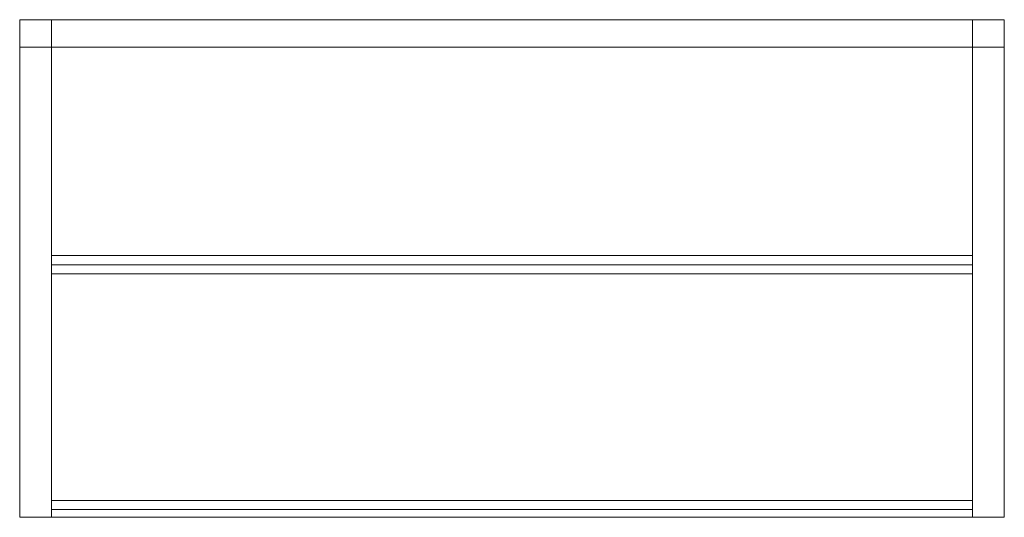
# Model space of a CAD drawing. Header units: millimetres. Extents: x -201 to 201, y 0 to 203.
import ezdxf

# ---------------------------------------------------------------- set-up
doc = ezdxf.new("R2010")
doc.units = ezdxf.units.MM

# ---------------------------------------------------------------- blocks, each defined once
blk = doc.blocks.new('RSen_56_ME_FB_SOg - tempo wall-mounted - SH_jaga - standard-285886-front')
at = {"lineweight": 18}
for p, q in [((-201, 192.03), (-201, 203.2)), ((-188, 203.2), (-201, 203.2)), ((-188, 192.03), (-188, 203.2)), ((-188, 203.2), (188, 203.2)), ((-188, 203.2), (-188, 192.03)), ((188, 203.2), (188, 192.03)), ((188, 192.03), (188, 203.2)), ((201, 203.2), (188, 203.2)), ((201, 203.2), (201, 192.03)), ((-201, 0), (-201, 192.03)), ((-201, 192.03), (-188, 192.03)), ((-188, 106.89), (-188, 192.03)), ((188, 192.03), (-188, 192.03)), ((-188, 192.03), (-188, 106.89)), ((188, 192.03), (188, 106.89)), ((188, 106.89), (188, 192.03)), ((188, 192.03), (201, 192.03)), ((201, 192.03), (201, 0)), ((-188, 106.89), (188, 106.89)), ((-188, 106.89), (-188, 99.43)), ((188, 99.43), (188, 106.89)), ((188, 103.16), (-188, 103.16)), ((-188, 6.89), (-188, 99.43)), ((188, 99.43), (-188, 99.43)), ((-188, 99.43), (-188, 6.89)), ((188, 99.43), (188, 6.89)), ((188, 6.89), (188, 99.43)), ((-188, 6.89), (188, 6.89)), ((-188, 6.89), (-188, 0)), ((188, 0), (188, 6.89)), ((188, 3.16), (-188, 3.16)), ((-201, 0), (-188, 0)), ((188, 0), (-188, 0)), ((188, 0), (201, 0))]:
    blk.add_line(p, q, dxfattribs=at)

msp = doc.modelspace()

# ---------------------------------------------------------------- block references
at = {"lineweight": 18}
msp.add_blockref('RSen_56_ME_FB_SOg - tempo wall-mounted - SH_jaga - standard-285886-front', (0, 0), dxfattribs=at)

doc.saveas('drawing.dxf')
